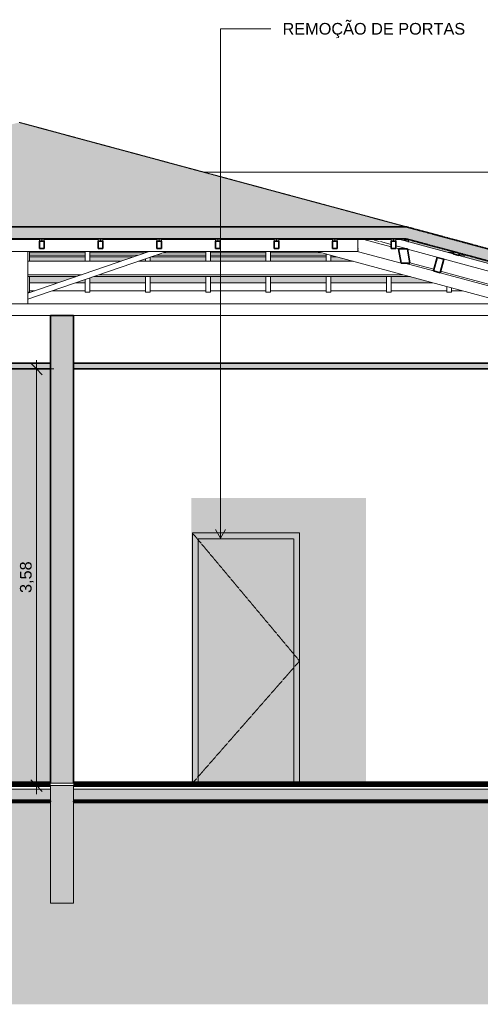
# Model space of a CAD drawing. Header units: millimetres. Extents: x -32613 to 52917, y -2150 to 8528.
# Tile 11 of 256: x -1964 to 1990, y -870 to 7591. Entities that reach past the tile are written whole.
import ezdxf

# ---------------------------------------------------------------- set-up
doc = ezdxf.new("R2010")
doc.units = ezdxf.units.MM
doc.linetypes.add('_Tracejado médio', pattern=[4, 3, -1])
for name, color, linetype, lineweight in [('A-ANNO-DIMS', 211, 'Continuous', 9), ('A-ANNO-DIMS-50', 211, 'Continuous', 9), ('A-CLNG', 13, 'Continuous', 25), ('A-CLNG-PATT', 13, 'Continuous', 25), ('A-DOOR', 31, 'Continuous', 25), ('A-DOOR-FRAM', 31, 'Continuous', 25), ('A-FLOR', 192, 'Continuous', 18), ('A-FLOR-MCUT', 51, 'Continuous', 18), ('A-FLOR-PATT', 8, 'Continuous', 25), ('A-GENM', 13, 'Continuous', 18), ('A-GLAZ-CWMG', 51, 'Continuous', 18), ('A-ROOF', 132, 'Continuous', 25), ('A-ROOF-OTLN', 132, 'Continuous', 25), ('A-ROOF-PATT', 132, 'Continuous', 25), ('A-WALL', 113, 'Continuous', 25), ('A-WALL-PATT', 111, 'Continuous', 70), ('G-ANNO-TEXT', 231, 'Continuous', 9), ('I-WALL', 2, 'Continuous', 25)]:
    doc.layers.add(name, color=color, linetype=linetype, lineweight=lineweight)
doc.styles.add('Arial_3', font='arial.ttf', dxfattribs={"height": 100})
doc.dimstyles.new('Diagonal_-_2_0mm_Arial', dxfattribs={"dimscale": 304.8, "dimtxt": 102.02594, "dimasz": 0.328084, "dimexe": 0.246063, "dimexo": 0.0625, "dimgap": 0.024606, "dimtad": 1, "dimlfac": 0.001, "dimrnd": 0.01, "dimzin": 0, "dimdsep": 46, "dimtxsty": 'Arial_3', "dimblk1": 'OBLIQUE', "dimblk2": 'OBLIQUE', "dimsah": 1, "dimcen": 0.09, "dimdle": 0.246063, "dimadec": 0, "dimazin": 0, "dimtfac": 1, "dimtdec": 4, "dimtix": 1, "dimtmove": 0, "dimatfit": 3, "dimfxl": 0.492126, "dimfxlon": 1, "dimtvp": 1, "dimtolj": 1, "dimtzin": 0, "dimarcsym": 2})

# ---------------------------------------------------------------- blocks, each defined once
blk = doc.blocks.new('PORTA - Simples - 0_90 x 2_10-3911880-CORTE A - MANTER _ DEMOLIR')
at = {"layer": 'A-DOOR-FRAM', "linetype": '_Tracejado médio', "lineweight": 18}
blk.add_hatch(color=41, dxfattribs=at).paths.add_polyline_path([(-431.1, 1030), (-431.1, 3130), (388.9, 3130), (388.9, 1030), (438.9, 1030), (438.9, 3180), (-481.1, 3180), (-481.1, 1030)], flags=0)
at = {"layer": 'A-DOOR', "color": 30, "linetype": '_Tracejado médio', "lineweight": 18}
for p in [(-481.1, 3180), (-481.1, 1030)]:
    blk.add_line(p, (438.9, 2080), dxfattribs=at)
at = {"layer": 'A-DOOR-FRAM', "color": 30, "linetype": '_Tracejado médio', "lineweight": 18}
for p, q in [((438.9, 3180), (-481.1, 3180)), ((-481.1, 3180), (-481.1, 1030)), ((438.9, 1030), (438.9, 3180)), ((-431.1, 1030), (-431.1, 3130)), ((-431.1, 3130), (388.9, 3130)), ((388.9, 3130), (388.9, 1030))]:
    blk.add_line(p, q, dxfattribs=at)
blk = doc.blocks.new('Rectangular Mullion - 6x12 cm-3934083-CORTE A - MANTER _ DEMOLIR')
at = {"layer": 'A-GLAZ-CWMG'}
for q in [(938.7, 5701.8), (-28513.7, 5598.7)]:
    blk.add_line((938.7, 5598.7), q, dxfattribs=at)
blk = doc.blocks.new('Rectangular Mullion - 6x12 cm-3934010-CORTE A - MANTER _ DEMOLIR')
at = {"layer": 'A-GLAZ-CWMG', "lineweight": 35}
for p, q in [((1619.6, 5547.8), (1588.3, 5432)), ((1677.5, 5532.2), (1619.6, 5547.8)), ((1646.2, 5416.3), (1677.5, 5532.2)), ((1588.3, 5432), (1646.2, 5416.3))]:
    blk.add_line(p, q, dxfattribs=at)
blk = doc.blocks.new('Rectangular Mullion - 2x5 cm-3925772-CORTE A - MANTER _ DEMOLIR')
at = {"layer": 'A-GLAZ-CWMG', "lineweight": 35}
for p, q in [((1763.5, 5597), (1758.2, 5577.7)), ((1811.7, 5584), (1763.5, 5597)), ((1806.5, 5564.7), (1811.7, 5584)), ((1758.2, 5577.7), (1806.5, 5564.7))]:
    blk.add_line(p, q, dxfattribs=at)
blk = doc.blocks.new('Rectangular Mullion - 2x5 cm-4253648-CORTE A - MANTER _ DEMOLIR')
at = {"layer": 'A-GLAZ-CWMG'}
for p, q in [((-1794.5, 5701.8), (-2258, 5701.8)), ((-1291, 5701.8), (-1754.5, 5701.8)), ((-787.5, 5701.8), (-1251, 5701.8)), ((-284.1, 5701.8), (-747.5, 5701.8)), ((219.4, 5701.8), (-244.1, 5701.8)), ((722.9, 5701.8), (259.4, 5701.8)), ((1226.4, 5701.8), (762.9, 5701.8)), ((1298.4, 5701.8), (1266.4, 5701.8))]:
    blk.add_line(p, q, dxfattribs=at)
blk = doc.blocks.new('Rectangular Mullion - 2x5 cm-4253657-CORTE A - MANTER _ DEMOLIR')
at = {"layer": 'A-GLAZ-CWMG'}
for p, q in [((1286.5, 5708.5), (1285.7, 5705.3)), ((1285.7, 5705.3), (1333.9, 5692.3)), ((1333.9, 5692.3), (1338.3, 5708.5))]:
    blk.add_line(p, q, dxfattribs=at)
blk = doc.blocks.new('Rectangular Mullion - 2x5 cm-4253661-CORTE A - MANTER _ DEMOLIR')
at = {"layer": 'A-GLAZ-CWMG'}
for p, q in [((-6041.4, 5586.7), (-5959, 5586.7)), ((-5240, 5586.7), (-5196.1, 5586.7)), ((-4783.8, 5586.7), (-4506.2, 5586.7)), ((-4466.2, 5586.7), (-3988.8, 5586.7)), ((-3948.8, 5586.7), (-3471.4, 5586.7)), ((-3431.4, 5586.7), (-3202.2, 5586.7)), ((-3048.6, 5586.7), (-2954.1, 5586.7)), ((-2914.1, 5586.7), (-2436.7, 5586.7)), ((-2396.7, 5586.7), (-2043.8, 5586.7)), ((-1879.3, 5586.7), (-1402, 5586.7)), ((-1362, 5586.7), (-888.9, 5586.7)), ((-735.3, 5586.7), (-367.3, 5586.7)), ((-327.3, 5586.7), (150.1, 5586.7)), ((190.1, 5586.7), (631.7, 5586.7)), ((1742.2, 5586.7), (1760.7, 5586.7)), ((-6095.3, 5567.4), (-6095.3, 5573.2)), ((-6095.3, 5553.9), (-6095.3, 5567.4)), ((-6094.4, 5567.4), (-6095.3, 5567.4)), ((-6095.3, 5553.9), (-6094.4, 5553.9)), ((-5371, 5553.9), (-5327.1, 5553.9)), ((-5273.2, 5567.4), (-5317.1, 5567.4)), ((-4914.8, 5553.9), (-4506.2, 5553.9)), ((-4506.2, 5567.4), (-4860.9, 5567.4)), ((-3988.8, 5567.4), (-4466.2, 5567.4)), ((-4466.2, 5553.9), (-3988.8, 5553.9)), ((-3471.4, 5567.4), (-3948.8, 5567.4)), ((-3948.8, 5553.9), (-3471.4, 5553.9)), ((-3146.3, 5567.4), (-3431.4, 5567.4)), ((-3431.4, 5553.9), (-3107.1, 5553.9)), ((-2954.1, 5567.4), (-2992.7, 5567.4)), ((-2436.7, 5567.4), (-2914.1, 5567.4)), ((-2914.1, 5553.9), (-2436.7, 5553.9)), ((-2043.8, 5567.4), (-2396.7, 5567.4)), ((-2396.7, 5553.9), (-2043.8, 5553.9)), ((-1402, 5567.4), (-1879.3, 5567.4)), ((-1879.3, 5553.9), (-1402, 5553.9)), ((-944.8, 5567.4), (-1362, 5567.4)), ((-1362, 5553.9), (-984, 5553.9)), ((-830.4, 5553.9), (-367.3, 5553.9)), ((-367.3, 5567.4), (-791.3, 5567.4)), ((150.1, 5567.4), (-327.3, 5567.4)), ((-327.3, 5553.9), (150.1, 5553.9)), ((667.5, 5567.4), (190.1, 5567.4)), ((190.1, 5553.9), (667.5, 5553.9)), ((707.5, 5553.9), (752.9, 5553.9)), ((1851.7, 5567.4), (1807.3, 5567.4)), ((1846.3, 5553.9), (1851.7, 5553.9)), ((1851.7, 5573.2), (1851.7, 5567.4)), ((1851.7, 5567.4), (1851.7, 5553.9))]:
    blk.add_line(p, q, dxfattribs=at)
blk = doc.blocks.new('Rectangular Mullion - 2x5 cm-4253662-CORTE A - MANTER _ DEMOLIR')
at = {"layer": 'A-GLAZ-CWMG'}
for p, q in [((1374.1, 5696.3), (1335, 5696.3)), ((1368.8, 5682.9), (1374.1, 5682.9)), ((1374.1, 5702.1), (1374.1, 5696.3)), ((1374.1, 5696.3), (1374.1, 5682.9))]:
    blk.add_line(p, q, dxfattribs=at)
blk = doc.blocks.new('Rectangular Mullion - 6x12 cm 2-3933714-CORTE A - MANTER _ DEMOLIR')
at = {"layer": 'A-GLAZ-CWMG'}
for p, q in [((2581.7, 5178.7), (1795.8, 5390.8)), ((2736.3, 5252.5), (2756.9, 5246.9)), ((2756.9, 5246.9), (2756.9, 5147.8)), ((2696.1, 5147.8), (2639.6, 5163))]:
    blk.add_line(p, q, dxfattribs=at)
blk = doc.blocks.new('Rectangular Mullion - 4x6_3-3931016-CORTE A - MANTER _ DEMOLIR')
at = {"layer": 'A-GLAZ-CWMG'}
for p, q in [((-1794.5, 5701.9), (-1794.5, 5687.9)), ((-1774.5, 5687.9), (-1774.5, 5701.9)), ((-1754.5, 5687.9), (-1754.5, 5701.9))]:
    blk.add_line(p, q, dxfattribs=at)
at = {"layer": 'A-GLAZ-CWMG', "lineweight": 35}
for p, q in [((-1774.5, 5687.9), (-1794.5, 5687.9)), ((-1794.5, 5687.9), (-1794.5, 5623.4)), ((-1754.5, 5687.9), (-1774.5, 5687.9)), ((-1754.5, 5623.4), (-1754.5, 5687.9)), ((-1794.5, 5623.4), (-1754.5, 5623.4))]:
    blk.add_line(p, q, dxfattribs=at)
blk = doc.blocks.new('Rectangular Mullion - 4x6_3-3931017-CORTE A - MANTER _ DEMOLIR')
at = {"layer": 'A-GLAZ-CWMG'}
for p, q in [((-1291, 5701.9), (-1291, 5687.9)), ((-1271, 5687.9), (-1271, 5701.9)), ((-1251, 5687.9), (-1251, 5701.9))]:
    blk.add_line(p, q, dxfattribs=at)
at = {"layer": 'A-GLAZ-CWMG', "lineweight": 35}
for p, q in [((-1271, 5687.9), (-1291, 5687.9)), ((-1291, 5687.9), (-1291, 5623.4)), ((-1251, 5687.9), (-1271, 5687.9)), ((-1251, 5623.4), (-1251, 5687.9)), ((-1291, 5623.4), (-1251, 5623.4))]:
    blk.add_line(p, q, dxfattribs=at)
blk = doc.blocks.new('Rectangular Mullion - 4x6_3-3931018-CORTE A - MANTER _ DEMOLIR')
at = {"layer": 'A-GLAZ-CWMG'}
for p, q in [((-787.5, 5701.9), (-787.5, 5687.9)), ((-767.5, 5687.9), (-767.5, 5701.9)), ((-747.5, 5687.9), (-747.5, 5701.9))]:
    blk.add_line(p, q, dxfattribs=at)
at = {"layer": 'A-GLAZ-CWMG', "lineweight": 35}
for p, q in [((-767.5, 5687.9), (-787.5, 5687.9)), ((-787.5, 5687.9), (-787.5, 5623.4)), ((-747.5, 5687.9), (-767.5, 5687.9)), ((-747.5, 5623.4), (-747.5, 5687.9)), ((-787.5, 5623.4), (-747.5, 5623.4))]:
    blk.add_line(p, q, dxfattribs=at)
blk = doc.blocks.new('Rectangular Mullion - 4x6_3-3931019-CORTE A - MANTER _ DEMOLIR')
at = {"layer": 'A-GLAZ-CWMG'}
for p, q in [((-284.1, 5701.9), (-284.1, 5687.9)), ((-264.1, 5687.9), (-264.1, 5701.9)), ((-244.1, 5687.9), (-244.1, 5701.9))]:
    blk.add_line(p, q, dxfattribs=at)
at = {"layer": 'A-GLAZ-CWMG', "lineweight": 35}
for p, q in [((-264.1, 5687.9), (-284.1, 5687.9)), ((-284.1, 5687.9), (-284.1, 5623.4)), ((-244.1, 5687.9), (-264.1, 5687.9)), ((-244.1, 5623.4), (-244.1, 5687.9)), ((-284.1, 5623.4), (-244.1, 5623.4))]:
    blk.add_line(p, q, dxfattribs=at)
blk = doc.blocks.new('Rectangular Mullion - 4x6_3-3931020-CORTE A - MANTER _ DEMOLIR')
at = {"layer": 'A-GLAZ-CWMG'}
for p, q in [((219.4, 5701.9), (219.4, 5687.9)), ((239.4, 5687.9), (239.4, 5701.9)), ((259.4, 5687.9), (259.4, 5701.9))]:
    blk.add_line(p, q, dxfattribs=at)
at = {"layer": 'A-GLAZ-CWMG', "lineweight": 35}
for p, q in [((239.4, 5687.9), (219.4, 5687.9)), ((219.4, 5687.9), (219.4, 5623.4)), ((259.4, 5687.9), (239.4, 5687.9)), ((259.4, 5623.4), (259.4, 5687.9)), ((219.4, 5623.4), (259.4, 5623.4))]:
    blk.add_line(p, q, dxfattribs=at)
blk = doc.blocks.new('Rectangular Mullion - 4x6_3-3931021-CORTE A - MANTER _ DEMOLIR')
at = {"layer": 'A-GLAZ-CWMG'}
for p, q in [((722.9, 5701.9), (722.9, 5687.9)), ((742.9, 5687.9), (742.9, 5701.9)), ((762.9, 5687.9), (762.9, 5701.9))]:
    blk.add_line(p, q, dxfattribs=at)
at = {"layer": 'A-GLAZ-CWMG', "lineweight": 35}
for p, q in [((742.9, 5687.9), (722.9, 5687.9)), ((722.9, 5687.9), (722.9, 5623.4)), ((762.9, 5687.9), (742.9, 5687.9)), ((762.9, 5623.4), (762.9, 5687.9)), ((722.9, 5623.4), (762.9, 5623.4))]:
    blk.add_line(p, q, dxfattribs=at)
blk = doc.blocks.new('Rectangular Mullion - 4x6_3-3925228-CORTE A - MANTER _ DEMOLIR')
at = {"layer": 'A-GLAZ-CWMG'}
for p, q in [((1226.4, 5701.9), (1226.4, 5687.9)), ((1246.4, 5687.9), (1246.4, 5701.9)), ((1266.4, 5687.9), (1266.4, 5701.9))]:
    blk.add_line(p, q, dxfattribs=at)
at = {"layer": 'A-GLAZ-CWMG', "lineweight": 35}
for p, q in [((1246.4, 5687.9), (1226.4, 5687.9)), ((1226.4, 5687.9), (1226.4, 5623.4)), ((1266.4, 5687.9), (1246.4, 5687.9)), ((1266.4, 5623.4), (1266.4, 5687.9)), ((1226.4, 5623.4), (1266.4, 5623.4))]:
    blk.add_line(p, q, dxfattribs=at)
blk = doc.blocks.new('Rectangular Mullion - 4x6_3-3931023-CORTE A - MANTER _ DEMOLIR')
at = {"layer": 'A-GLAZ-CWMG'}
for p, q in [((1081.4, 5695.2), (1083.2, 5701.8)), ((1122.9, 5684), (1081.4, 5695.2)), ((1333.9, 5692.3), (1758.2, 5577.7)), ((2735.3, 5248.7), (1366.2, 5618.3)), ((1806.5, 5564.7), (2751.7, 5309.5)), ((2751.7, 5309.5), (2735.3, 5248.7))]:
    blk.add_line(p, q, dxfattribs=at)
blk = doc.blocks.new('Rectangular Mullion - 4x6_3-3925256-CORTE A - MANTER _ DEMOLIR')
at = {"layer": 'A-GLAZ-CWMG'}
for p, q in [((1722.2, 5588.9), (1716.8, 5588.9)), ((1742.2, 5588.9), (1722.2, 5588.9)), ((1742.2, 5582), (1742.2, 5588.9)), ((1702.2, 5248.9), (1702.2, 5297.6)), ((1742.2, 5248.9), (1702.2, 5248.9)), ((1742.2, 5248.9), (1742.2, 5286.8))]:
    blk.add_line(p, q, dxfattribs=at)
blk = doc.blocks.new('Rectangular Mullion - 4x6_3-3925257-CORTE A - MANTER _ DEMOLIR')
at = {"layer": 'A-GLAZ-CWMG'}
for p, q in [((1184.8, 5248.9), (1184.8, 5382.8)), ((1224.8, 5248.9), (1224.8, 5382.8)), ((1224.8, 5248.9), (1184.8, 5248.9))]:
    blk.add_line(p, q, dxfattribs=at)
blk = doc.blocks.new('Rectangular Mullion - 4x6_3-3925258-CORTE A - MANTER _ DEMOLIR')
at = {"layer": 'A-GLAZ-CWMG'}
for p, q in [((667.5, 5514.5), (667.5, 5577)), ((707.5, 5514.5), (707.5, 5566.2)), ((667.5, 5248.9), (667.5, 5382.8)), ((707.5, 5248.9), (707.5, 5382.8)), ((707.5, 5248.9), (667.5, 5248.9))]:
    blk.add_line(p, q, dxfattribs=at)
blk = doc.blocks.new('Rectangular Mullion - 4x6_3-3931038-CORTE A - MANTER _ DEMOLIR')
at = {"layer": 'A-GLAZ-CWMG'}
for p, q in [((150.1, 5514.5), (150.1, 5598.7)), ((190.1, 5514.5), (190.1, 5598.7)), ((150.1, 5248.9), (150.1, 5382.8)), ((190.1, 5248.9), (190.1, 5382.8)), ((190.1, 5248.9), (150.1, 5248.9))]:
    blk.add_line(p, q, dxfattribs=at)
blk = doc.blocks.new('Rectangular Mullion - 4x6_3-3931039-CORTE A - MANTER _ DEMOLIR')
at = {"layer": 'A-GLAZ-CWMG'}
for p, q in [((-367.3, 5514.5), (-367.3, 5598.7)), ((-327.3, 5514.5), (-327.3, 5598.7)), ((-367.3, 5248.9), (-367.3, 5382.8)), ((-327.3, 5248.9), (-327.3, 5382.8)), ((-327.3, 5248.9), (-367.3, 5248.9))]:
    blk.add_line(p, q, dxfattribs=at)
blk = doc.blocks.new('Rectangular Mullion - 4x6_3-3931040-CORTE A - MANTER _ DEMOLIR')
at = {"layer": 'A-GLAZ-CWMG'}
for p, q in [((-884.6, 5588.1), (-884.6, 5598.7)), ((-884.6, 5514.5), (-884.6, 5535.2)), ((-844.6, 5514.5), (-844.6, 5549)), ((-884.6, 5248.9), (-884.6, 5382.8)), ((-844.6, 5248.9), (-844.6, 5382.8)), ((-844.6, 5248.9), (-884.6, 5248.9))]:
    blk.add_line(p, q, dxfattribs=at)
blk = doc.blocks.new('Rectangular Mullion - 4x6_3-3931041-CORTE A - MANTER _ DEMOLIR')
at = {"layer": 'A-GLAZ-CWMG'}
for p, q in [((-1402, 5514.5), (-1402, 5598.7)), ((-1362, 5514.5), (-1362, 5598.7)), ((-1402, 5248.9), (-1402, 5357.1)), ((-1362, 5248.9), (-1362, 5370.9)), ((-1362, 5248.9), (-1402, 5248.9))]:
    blk.add_line(p, q, dxfattribs=at)
blk = doc.blocks.new('Rectangular Mullion - 4x6_3-3931042-CORTE A - MANTER _ DEMOLIR')
at = {"layer": 'A-GLAZ-CWMG'}
for p, q in [((-1879.3, 5514.5), (-1879.3, 5598.7)), ((-1879.3, 5248.9), (-1879.3, 5382.8)), ((-1879.3, 5248.9), (-1893.8, 5248.9))]:
    blk.add_line(p, q, dxfattribs=at)
blk = doc.blocks.new('Rectangular Mullion - 6x12 cm 2-3933775-CORTE A - MANTER _ DEMOLIR')
at = {"layer": 'A-GLAZ-CWMG'}
for p, q in [((1072, 5701.8), (1082.4, 5699)), ((944.2, 5620.8), (938.7, 5622.3)), ((1592, 5445.9), (1385.6, 5501.6)), ((1795.8, 5390.8), (1650, 5430.2))]:
    blk.add_line(p, q, dxfattribs=at)
blk = doc.blocks.new('Rectangular Mullion - 6x12 cm-3933675-CORTE A - MANTER _ DEMOLIR')
at = {"layer": 'A-GLAZ-CWMG'}
for p, q in [((-5528.7, 5514.5), (-5484.8, 5514.5)), ((-5072.5, 5514.5), (-2992.6, 5514.5)), ((-2839, 5514.5), (-2043.8, 5514.5)), ((-1893.8, 5514.5), (-1098.5, 5514.5)), ((-944.9, 5514.5), (899, 5514.5)), ((-6035, 5382.8), (-6035, 5387.9)), ((-6035, 5382.8), (-6011.8, 5382.8)), ((-5947.1, 5398.9), (-5990.9, 5398.9)), ((-5599.5, 5382.8), (-2610, 5382.8)), ((-2657, 5398.9), (-5534.7, 5398.9)), ((-2043.8, 5398.9), (-2503.4, 5398.9)), ((-2456.4, 5382.8), (-2043.8, 5382.8)), ((-1434.1, 5398.9), (-1893.8, 5398.9)), ((-1893.8, 5382.8), (-1481.1, 5382.8)), ((-1327.5, 5382.8), (1386.9, 5382.8)), ((1326.9, 5398.9), (-1280.5, 5398.9))]:
    blk.add_line(p, q, dxfattribs=at)
blk = doc.blocks.new('Rectangular Mullion - 6x12 cm 2-4082034-CORTE A - MANTER _ DEMOLIR')
at = {"layer": 'A-GLAZ-CWMG'}
for p, q in [((1226.4, 5638.3), (991.2, 5701.8)), ((1082.1, 5697.9), (1067.5, 5701.8)), ((1226.4, 5658.9), (1133.6, 5684)), ((1309.8, 5498.5), (944.2, 5597.2)), ((1365.7, 5621.3), (1266.4, 5648.1)), ((1289.4, 5621.3), (1266.4, 5627.5))]:
    blk.add_line(p, q, dxfattribs=at)
at = {"layer": 'A-GLAZ-CWMG', "lineweight": 35}
for p, q in [((1365.7, 5621.3), (1289.4, 5621.3)), ((1289.4, 5621.3), (1309.8, 5498.5)), ((1386.1, 5498.5), (1365.7, 5621.3)), ((1309.8, 5498.5), (1386.1, 5498.5))]:
    blk.add_line(p, q, dxfattribs=at)
blk = doc.blocks.new('tesoura1 - tesoura-4027799-CORTE A - MANTER _ DEMOLIR')
at = {"layer": 'A-GENM'}
for p, q in [((-853.8, 5598.7), (-1893.8, 5240.7)), ((-1893.8, 5187.8), (-700.2, 5598.7)), ((-1893.8, 5147.8), (-1893.8, 5598.7)), ((586.9, 5598.7), (2257.2, 5147.8)), ((944.2, 5605.8), (938.7, 5607.3)), ((1588.3, 5432), (1341.7, 5498.5)), ((2578, 5164.7), (1646.2, 5416.3)), ((-1893.8, 5240.7), (-1893.8, 5187.8)), ((2257.2, 5147.8), (-6421.1, 5147.8)), ((-2043.8, 5147.8), (-1893.8, 5147.8)), ((-6421.1, 5047.8), (-1701.1, 5047.8)), ((-1501.2, 5047.8), (2998.9, 5047.8))]:
    blk.add_line(p, q, dxfattribs=at)
blk = doc.blocks.new('DIMBLOCK4-CORTE A - MANTER _ DEMOLIR')
at = {"layer": 'A-ANNO-DIMS-50'}
for p, q in [((-1819.9, 4665), (-1819.9, 935)), ((-1669.9, 4590), (-1894.9, 4590)), ((-1819.9, 4590), (-1669.9, 4590)), ((-1669.9, 1010), (-1894.9, 1010)), ((-1819.9, 1010), (-1669.9, 1010))]:
    blk.add_line(p, q, dxfattribs=at)
at = {"layer": 'A-ANNO-DIMS-50', "lineweight": 18}
for p, q in [((-1819.9, 4590), (-1869.9, 4640)), ((-1819.9, 4590), (-1769.9, 4540)), ((-1819.9, 1010), (-1869.9, 1060)), ((-1819.9, 1010), (-1769.9, 960))]:
    blk.add_line(p, q, dxfattribs=at)
at = {"layer": 'A-ANNO-DIMS-50', "color": 0, "insert": (-1962, 2664.3), "char_height": 100, "width": 325.653, "attachment_point": 1, "rotation": 90, "line_spacing_factor": 0.941778, "style": 'Arial_3'}
blk.add_mtext('3,58', dxfattribs=at)
blk = doc.blocks.new('_Oblique')
at = {"color": 0, "linetype": 'ByBlock', "lineweight": -2}
blk.add_line((-0.5, -0.5), (0.5, 0.5), dxfattribs=at)

msp = doc.modelspace()

# ---------------------------------------------------------------- hatches: boundary and pattern name
at = {"layer": 'A-CLNG-PATT', "lineweight": 18}
for points in [[(-6421.115, 4590), (-1701.115, 4590), (-1701.115, 4640), (-6421.115, 4640), (-6421.115, 4628.766)], [(-1501.115, 4590), (2998.885, 4590), (2998.885, 4640), (-1501.115, 4640), (-1501.115, 4628.766)]]:
    msp.add_hatch(color=21, dxfattribs=at).paths.add_polyline_path(points, flags=0)
at = {"layer": 'A-FLOR-PATT', "lineweight": 18}
h = msp.add_hatch(dxfattribs=at)
h.set_pattern_fill('FP_2', color=256, style=0, pattern_type=2)
h.set_pattern_definition([(50, (-13711.87, 3294.04), (364.368, -31.8783), [38.1, -419.1]), (355, (-13711.87, 3294.04), (-70.486, 382.113), [30.48, -335.28]), (100.451, (-13681.5, 3291.38), (293.885, 350.2334), [32.38, -356.18]), (46.184, (-13711.87, 3395.64), (542.158, -84.086), [57.15, -628.65]), (96.636, (-13666.7, 3388.63), (474.805, 494.855), [48.57, -534.27]), (351.184, (-13711.87, 3395.64), (474.81, 494.85), [45.72, -502.92]), (21, (-13661.07, 3370.24), (303.2285, -204.5305), [38.1, -419.1]), (326, (-13661.07, 3370.24), (123.604, 368.376), [30.48, -335.28]), (71.451, (-13635.8, 3353.2), (426.834, 163.843), [32.38, -356.18]), (37.5, (-13711.87, 3294.04), (6.1766, 169.1102), [16.764, -314.452, 16.764, -323.596, -336.55]), (37.5, (-13711.87, 3294.04), (6.1766, 169.1102), [-671.576, 16.764, -319.786]), (7.5, (-13711.87, 3294.04), (133.6389, 200.3615), [16.764, -177.292, 16.764, -306.832, -128.27]), (7.5, (-13711.87, 3294.04), (133.6389, 200.3615), [-517.652, 16.764, -111.506]), (327.5, (-13825.16, 3294.04), (271.1818, -11.4584), [16.764, -110.236, 16.764, -905.256]), (327.5, (-13825.16, 3294.04), (271.1818, -11.4584), [-143.764, -379.476, 16.764, -509.016]), (317.5, (-13875.95, 3294.04), (296.2585, 50.853), [16.764, -148.336, 16.764, -246.38, -373.38]), (317.5, (-13875.95, 3294.04), (296.2585, 50.853), [-428.244, 16.764, -356.616])])
h.paths.add_polyline_path([(-6421.115, 880), (-1701.115, 880), (-1701.115, 980), (-6421.115, 980)], flags=0)
h.paths.add_polyline_path([(2998.885, 880), (2998.885, 980), (-1501.115, 980), (-1501.115, 880), (2967.454, 880)], flags=0)
h = msp.add_hatch(dxfattribs=at)
h.set_pattern_fill('FP_3', color=256, style=0, pattern_type=2)
h.set_pattern_definition([(0, (-13711.87, 3294.04), (317.5, 317.5), [317.5, -317.5]), (0, (-13711.87, 3413.1), (317.5, 317.5), [317.5, -317.5]), (0, (-13711.87, 3532.16), (317.5, 317.5), [317.5, -317.5]), (90, (-13672.18, 3571.85), (-317.5, 317.5), [317.5, -317.5]), (90, (-13553.12, 3571.85), (-317.5, 317.5), [317.5, -317.5]), (90, (-13434.06, 3571.85), (-317.5, 317.5), [317.5, -317.5])])
h.paths.add_polyline_path([(-12281.166, -869.772), (3348.885, -869.772), (3348.885, -140), (2998.885, -140), (2998.885, 870), (-1501.115, 870), (-1501.115, 0), (-1701.115, 0), (-1701.115, 870), (-6421.115, 870), (-6421.115, 0), (-6771.115, 0), (-6771.115, 870), (-10271.115, 870), (-10271.115, 0), (-10621.115, 0), (-10621.115, 870), (-17691.115, 870), (-17691.115, 0), (-18041.115, 0), (-18041.115, 870), (-21831.115, 870), (-21831.115, 0), (-22181.115, 0), (-22181.115, 870), (-27281.115, 870), (-27281.115, 0), (-27631.115, 0), (-27631.115, 870), (-29821.115, 870), (-29821.115, -500), (-30071.115, -500), (-30071.115, -869.772), (-13477.136, -869.772)], flags=0)
at = {"layer": 'A-ROOF-PATT'}
msp.add_hatch(color=254, dxfattribs=at).paths.add_polyline_path([(1355.299, 5810.779), (-1968.026, 6708.077), (-4043.835, 6189.125), (-27444.816, 6189.197), (-28958.488, 5810.779), (874.507, 5810.779)], flags=0)
at = {"layer": 'A-ROOF-PATT', "lineweight": 18}
msp.add_hatch(color=21, dxfattribs=at).paths.add_polyline_path([(-30474.495, 5328.7), (-28955.483, 5708.453), (1350.653, 5708.453), (2757.885, 5328.765), (2783.885, 5425.061), (1355.299, 5810.779), (-28958.488, 5810.779), (-30500.78, 5425.206), (-30476.653, 5328.7)], flags=0)
at = {"layer": 'A-ROOF-PATT'}
h = msp.add_hatch(color=254, dxfattribs=at)
h.paths.add_polyline_path([(2743.21, 5328.765), (2756.905, 5328.765), (2329.254, 5444.231), (2329.254, 5424.972), (2323.932, 5424.972), (2680.252, 5328.765)], flags=0)
h.paths.add_polyline_path([(-6271.607, 5328.765), (-6226.566, 5329.055), (-6058.241, 5371.137), (-6058.241, 5382.106), (-6266.442, 5330.056)], flags=0)
h.paths.add_polyline_path([(-5815.417, 5328.765), (-5540.88, 5328.765), (-5540.88, 5382.756), (-5599.452, 5382.756), (-5764.493, 5341.496)], flags=0)
h.paths.add_polyline_path([(-5500.88, 5328.765), (-5023.518, 5328.765), (-5023.518, 5382.756), (-5500.88, 5382.756)], flags=0)
h.paths.add_polyline_path([(-4983.518, 5328.765), (-4506.156, 5328.765), (-4506.156, 5382.756), (-4983.518, 5382.756)], flags=0)
h.paths.add_polyline_path([(-4466.156, 5328.765), (-3988.795, 5328.765), (-3988.795, 5382.756), (-4466.156, 5382.756)], flags=0)
h.paths.add_polyline_path([(-3948.795, 5328.765), (-3471.433, 5328.765), (-3471.433, 5382.756), (-3948.795, 5382.756)], flags=0)
h.paths.add_polyline_path([(-3431.433, 5328.765), (-2954.072, 5328.765), (-2954.072, 5382.756), (-3431.433, 5382.756)], flags=0)
h.paths.add_polyline_path([(-2914.072, 5328.765), (-2453.219, 5328.765), (-2610.022, 5382.756), (-2914.072, 5382.756)], flags=0)
h.paths.add_polyline_path([(-2299.642, 5328.765), (-2043.759, 5328.765), (-2043.759, 5382.756), (-2396.71, 5382.756), (-2396.71, 5362.188)], flags=0)
h.paths.add_polyline_path([(1586.825, 5328.765), (1386.857, 5382.756), (1224.821, 5382.756), (1224.821, 5328.765), (1472.492, 5328.765)], flags=0)
h.paths.add_polyline_path([(-1879.349, 5328.765), (-1637.876, 5328.765), (-1481.074, 5382.756), (-1879.349, 5382.756)], flags=0)
h.paths.add_polyline_path([(-1484.298, 5328.765), (-1401.987, 5328.765), (-1401.987, 5357.107)], flags=0)
h.paths.add_polyline_path([(-1361.987, 5328.765), (-884.625, 5328.765), (-884.625, 5382.756), (-1327.496, 5382.756), (-1361.987, 5370.88)], flags=0)
h.paths.add_polyline_path([(1184.821, 5328.765), (1184.821, 5382.756), (707.459, 5382.756), (707.459, 5328.765), (1173.499, 5328.765)], flags=0)
h.paths.add_polyline_path([(-844.625, 5328.765), (-367.264, 5328.765), (-367.264, 5382.756), (-844.625, 5382.756)], flags=0)
h.paths.add_polyline_path([(-327.264, 5328.765), (150.098, 5328.765), (150.098, 5382.756), (-327.264, 5382.756)], flags=0)
h.paths.add_polyline_path([(190.098, 5328.765), (667.459, 5328.765), (667.459, 5382.756), (190.098, 5382.756)], flags=0)
h.paths.add_polyline_path([(-2436.71, 5375.961), (-2436.71, 5382.756), (-2456.444, 5382.756)], flags=0)
h.paths.add_polyline_path([(-6018.241, 5381.137), (-6011.762, 5382.756), (-6018.241, 5382.756)], flags=0)
h.paths.add_polyline_path([(2279.322, 5457.712), (1851.671, 5573.178), (1851.671, 5553.919), (1846.349, 5553.919), (2202.669, 5457.712)], flags=0)
h.paths.add_polyline_path([(-6527.511, 5465.128), (-6445.128, 5465.128), (-6179.811, 5531.458), (-6184.657, 5550.842), (-6346.806, 5510.304), (-6346.806, 5490.759), (-6424.987, 5490.759), (-6520.041, 5466.996)], flags=0)
h.paths.add_polyline_path([(-4466.156, 5514.49), (-3988.795, 5514.49), (-3988.795, 5553.919), (-4466.156, 5553.919)], flags=0)
h.paths.add_polyline_path([(-1879.349, 5514.49), (-1401.987, 5514.49), (-1401.987, 5553.919), (-1879.349, 5553.919)], flags=0)
h.paths.add_polyline_path([(555.029, 5514.49), (667.459, 5514.49), (667.459, 5553.919), (190.098, 5553.919), (190.098, 5514.49), (276.521, 5514.49)], flags=0)
h.paths.add_polyline_path([(-3948.795, 5514.49), (-3471.433, 5514.49), (-3471.433, 5553.919), (-3948.795, 5553.919)], flags=0)
h.paths.add_polyline_path([(-4506.156, 5514.49), (-4506.156, 5553.919), (-4914.801, 5553.919), (-4983.518, 5536.74), (-4983.518, 5514.49), (-4507.359, 5514.49)], flags=0)
h.paths.add_polyline_path([(-2043.759, 5514.49), (-2043.759, 5553.919), (-2396.71, 5553.919), (-2396.71, 5514.49), (-2115.419, 5514.49)], flags=0)
h.paths.add_polyline_path([(707.459, 5514.49), (898.955, 5514.49), (752.921, 5553.919), (707.459, 5553.919)], flags=0)
h.paths.add_polyline_path([(-327.264, 5514.49), (150.098, 5514.49), (150.098, 5553.919), (-327.264, 5553.919)], flags=0)
h.paths.add_polyline_path([(-5023.518, 5514.49), (-5023.518, 5526.74), (-5072.518, 5514.49)], flags=0)
h.paths.add_polyline_path([(-3311.389, 5514.49), (-2992.603, 5514.49), (-3107.114, 5553.919), (-3431.433, 5553.919), (-3431.433, 5514.49)], flags=0)
h.paths.add_polyline_path([(-1361.987, 5514.49), (-1098.492, 5514.49), (-983.981, 5553.919), (-1361.987, 5553.919)], flags=0)
h.paths.add_polyline_path([(-367.264, 5514.49), (-367.264, 5553.919), (-830.404, 5553.919), (-844.625, 5549.022), (-844.625, 5514.49), (-620.456, 5514.49)], flags=0)
h.paths.add_polyline_path([(-944.914, 5514.49), (-884.625, 5514.49), (-884.625, 5535.249), (-919.449, 5523.258)], flags=0)
h.paths.add_polyline_path([(-5500.88, 5514.49), (-5484.828, 5514.49), (-5327.111, 5553.919), (-5370.99, 5553.919), (-5500.88, 5521.447)], flags=0)
h.paths.add_polyline_path([(-2436.71, 5514.49), (-2436.71, 5553.919), (-2914.072, 5553.919), (-2914.072, 5540.33), (-2839.026, 5514.49), (-2713.404, 5514.49)], flags=0)
h.paths.add_polyline_path([(-6131.304, 5543.584), (-6094.392, 5552.812), (-6094.392, 5553.919), (-6095.311, 5553.919), (-6095.311, 5573.178), (-6136.15, 5562.968), (-6133.888, 5553.919)], flags=0)
h.paths.add_polyline_path([(-3988.795, 5586.66), (-3988.795, 5598.743), (-4466.156, 5598.743), (-4466.156, 5586.66), (-4208.367, 5586.66)], flags=0)
h.paths.add_polyline_path([(-4506.156, 5586.66), (-4506.156, 5598.743), (-4735.503, 5598.743), (-4783.838, 5586.66), (-4507.359, 5586.66)], flags=0)
h.paths.add_polyline_path([(-327.264, 5586.66), (150.098, 5586.66), (150.098, 5598.743), (-327.264, 5598.743)], flags=0)
h.paths.add_polyline_path([(-3948.795, 5586.66), (-3471.433, 5586.66), (-3471.433, 5598.743), (-3948.795, 5598.743)], flags=0)
h.paths.add_polyline_path([(-367.264, 5586.66), (-367.264, 5598.743), (-700.224, 5598.743), (-735.317, 5586.66), (-620.456, 5586.66)], flags=0)
h.paths.add_polyline_path([(631.659, 5586.66), (586.905, 5598.743), (190.098, 5598.743), (190.098, 5586.66), (597.484, 5586.66)], flags=0)
h.paths.add_polyline_path([(-888.895, 5586.66), (-884.625, 5588.13), (-884.625, 5598.743), (-1361.987, 5598.743), (-1361.987, 5586.66), (-919.449, 5586.66)], flags=0)
h.paths.add_polyline_path([(1760.663, 5586.66), (1763.454, 5596.997), (1374.088, 5702.126), (1374.088, 5682.866), (1368.766, 5682.866), (1716.786, 5588.901), (1742.182, 5588.901), (1742.182, 5586.66), (1758.241, 5586.66)], flags=0)
h.paths.add_polyline_path([(-3431.433, 5586.66), (-3202.2, 5586.66), (-3237.294, 5598.743), (-3431.433, 5598.743)], flags=0)
h.paths.add_polyline_path([(-1401.987, 5586.66), (-1401.987, 5598.743), (-1879.349, 5598.743), (-1879.349, 5586.66), (-1517.434, 5586.66)], flags=0)
h.paths.add_polyline_path([(-3048.623, 5586.66), (-2954.072, 5586.66), (-2954.072, 5598.743), (-3083.716, 5598.743)], flags=0)
h.paths.add_polyline_path([(-6041.385, 5586.66), (-5959.002, 5586.66), (-5947.406, 5589.559), (-6029.788, 5589.559), (-6035.013, 5588.253)], flags=0)
h.paths.add_polyline_path([(-5240.027, 5586.66), (-5196.148, 5586.66), (-5147.814, 5598.743), (-5202.988, 5598.743), (-5202.988, 5595.92)], flags=0)
h.paths.add_polyline_path([(-2043.759, 5586.66), (-2043.759, 5598.743), (-2396.71, 5598.743), (-2396.71, 5586.66), (-2115.419, 5586.66)], flags=0)
h.paths.add_polyline_path([(-2914.072, 5586.66), (-2436.71, 5586.66), (-2436.71, 5598.743), (-2914.072, 5598.743)], flags=0)
at = {"layer": 'A-WALL', "lineweight": 18}
msp.add_hatch(color=41, dxfattribs=at).paths.add_polyline_path([(1008.885, 1030), (1008.885, 3480), (-491.115, 3480), (-491.115, 1030), (874.507, 1030)], flags=0)
at = {"layer": 'A-WALL-PATT', "lineweight": 18}
h = msp.add_hatch(color=21, dxfattribs=at)
h.paths.add_polyline_path([(-1501.115, 0), (-1501.115, 1010), (-1701.115, 1010), (-1701.115, 0), (-1517.434, 0)], flags=0)
h.paths.add_polyline_path([(-1501.115, 1030), (-1501.115, 5048.7), (-1701.115, 5048.7), (-1701.115, 1030), (-1517.434, 1030)], flags=0)
at = {"layer": 'I-WALL'}
msp.add_hatch(color=254, dxfattribs=at).paths.add_polyline_path([(-2115.419, 1030), (-1701.115, 1030), (-1701.115, 4590), (-3241.115, 4590), (-3241.115, 3180), (-2321.115, 3180), (-2321.115, 1030)], flags=0)

# ---------------------------------------------------------------- linework, layer by layer
at = {"layer": 'A-CLNG', "color": 40, "linetype": '_Tracejado médio', "lineweight": 35}
for p, q in [((-1701.115, 4640), (-6421.115, 4640)), ((-6421.115, 4590), (-1701.115, 4590)), ((-1701.115, 4590), (-1701.115, 4640)), ((2998.885, 4640), (-1501.115, 4640)), ((-1501.115, 4640), (-1501.115, 4590)), ((-1501.115, 4590), (2998.885, 4590))]:
    msp.add_line(p, q, dxfattribs=at)
at = {"layer": 'A-FLOR', "lineweight": 70}
for p, q in [((-1701.115, 1030), (-6771.115, 1030)), ((3011.39, 1030), (-1501.115, 1030)), ((-1701.115, 1010), (-6421.115, 1010)), ((2998.885, 1010), (-1501.115, 1010)), ((-6421.115, 880), (-1701.115, 880)), ((-1701.115, 870), (-6421.115, 870)), ((-1501.115, 880), (2998.885, 880)), ((2998.885, 870), (-1501.115, 870))]:
    msp.add_line(p, q, dxfattribs=at)
at = {"layer": 'A-FLOR'}
for p, q in [((-1501.115, 1030), (-1701.115, 1030)), ((-1701.115, 880), (-1701.115, 1010)), ((-1701.115, 1010), (-1501.115, 1010)), ((-1501.115, 1010), (-1501.115, 880)), ((-1701.115, 0), (-1701.115, 870)), ((-1501.115, 870), (-1501.115, 0)), ((-1501.115, 0), (-1701.115, 0))]:
    msp.add_line(p, q, dxfattribs=at)
at = {"layer": 'A-FLOR-MCUT'}
for p, q in [((-1701.115, 980), (-6421.115, 980)), ((2998.885, 980), (-1501.115, 980))]:
    msp.add_line(p, q, dxfattribs=at)
at = {"layer": 'A-ROOF', "color": 30, "linetype": '_Tracejado médio', "lineweight": 18}
for p, q in [((1355.299, 5810.779), (-1968.026, 6708.077)), ((-1879.349, 5328.765), (-1637.876, 5328.765)), ((-1484.298, 5328.765), (-1401.987, 5328.765)), ((-1361.987, 5328.765), (-884.625, 5328.765)), ((-844.625, 5328.765), (-367.264, 5328.765)), ((-327.264, 5328.765), (150.098, 5328.765)), ((190.098, 5328.765), (667.459, 5328.765)), ((707.459, 5328.765), (1184.821, 5328.765)), ((1224.821, 5328.765), (1586.825, 5328.765))]:
    msp.add_line(p, q, dxfattribs=at)
at = {"layer": 'A-ROOF', "color": 40, "linetype": '_Tracejado médio', "lineweight": 35}
for p, q in [((1355.299, 5810.779), (-28958.488, 5810.779)), ((2783.885, 5425.061), (1355.299, 5810.779)), ((-28955.483, 5708.453), (1350.653, 5708.453)), ((1350.653, 5708.453), (2756.905, 5328.765))]:
    msp.add_line(p, q, dxfattribs=at)
at = {"layer": 'A-ROOF-OTLN', "lineweight": 18}
for p, q in [((-1879.349, 5260.965), (-1834.781, 5260.965)), ((-1681.204, 5260.965), (-1401.987, 5260.965)), ((-1361.987, 5260.965), (-884.625, 5260.965)), ((-844.625, 5260.965), (-367.264, 5260.965)), ((-327.264, 5260.965), (150.098, 5260.965)), ((190.098, 5260.965), (667.459, 5260.965)), ((707.459, 5260.965), (1184.821, 5260.965)), ((1224.821, 5260.965), (1702.182, 5260.965)), ((1742.182, 5260.965), (1837.936, 5260.965))]:
    msp.add_line(p, q, dxfattribs=at)
at = {"layer": 'A-WALL', "lineweight": 18}
msp.add_line((3093.759, 6279.4), (-380.332, 6279.4), dxfattribs=at)
at = {"layer": 'A-WALL', "color": 40, "linetype": '_Tracejado médio', "lineweight": 35}
for p, q in [((-1701.115, 5048.7), (-1701.115, 1030)), ((-1501.115, 5048.7), (-1701.115, 5048.7)), ((-1501.115, 1030), (-1501.115, 5048.7)), ((-1701.115, 880), (-1701.115, 870)), ((-1501.115, 870), (-1501.115, 880))]:
    msp.add_line(p, q, dxfattribs=at)
at = {"layer": 'A-WALL', "color": 30, "linetype": '_Tracejado médio', "lineweight": 18}
for p, q in [((-1701.115, 1030), (-1501.115, 1030)), ((-1701.115, 1010), (-1701.115, 880)), ((-1501.115, 1010), (-1701.115, 1010)), ((-1501.115, 880), (-1501.115, 1010)), ((-1701.115, 870), (-1701.115, 0)), ((-1501.115, 0), (-1501.115, 870)), ((-1701.115, 0), (-1501.115, 0))]:
    msp.add_line(p, q, dxfattribs=at)
at = {"layer": 'G-ANNO-TEXT', "color": 7}
for p, q in [((-240.406, 7512.515), (191.082, 7512.515)), ((-240.406, 3135.796), (-240.406, 7512.515)), ((-240.406, 3135.796), (-283.707, 3210.796)), ((-240.406, 3135.796), (-197.104, 3210.796))]:
    msp.add_line(p, q, dxfattribs=at)

# ---------------------------------------------------------------- block references
at = {"layer": 'A-DOOR', "color": 30, "linetype": '_Tracejado médio', "lineweight": 18}
msp.add_blockref('PORTA - Simples - 0_90 x 2_10-3911880-CORTE A - MANTER _ DEMOLIR', (0, 0), dxfattribs=at)
at = {"layer": 'A-GENM'}
msp.add_blockref('tesoura1 - tesoura-4027799-CORTE A - MANTER _ DEMOLIR', (0, 0), dxfattribs=at)
at = {"layer": 'A-GLAZ-CWMG'}
for name in ['Rectangular Mullion - 2x5 cm-4253648-CORTE A - MANTER _ DEMOLIR', 'Rectangular Mullion - 6x12 cm-3934083-CORTE A - MANTER _ DEMOLIR', 'Rectangular Mullion - 4x6_3-3931016-CORTE A - MANTER _ DEMOLIR', 'Rectangular Mullion - 4x6_3-3931017-CORTE A - MANTER _ DEMOLIR', 'Rectangular Mullion - 4x6_3-3931018-CORTE A - MANTER _ DEMOLIR', 'Rectangular Mullion - 4x6_3-3931019-CORTE A - MANTER _ DEMOLIR', 'Rectangular Mullion - 4x6_3-3931020-CORTE A - MANTER _ DEMOLIR', 'Rectangular Mullion - 4x6_3-3931021-CORTE A - MANTER _ DEMOLIR', 'Rectangular Mullion - 6x12 cm 2-3933775-CORTE A - MANTER _ DEMOLIR', 'Rectangular Mullion - 6x12 cm 2-4082034-CORTE A - MANTER _ DEMOLIR', 'Rectangular Mullion - 4x6_3-3931023-CORTE A - MANTER _ DEMOLIR', 'Rectangular Mullion - 4x6_3-3925228-CORTE A - MANTER _ DEMOLIR', 'Rectangular Mullion - 2x5 cm-4253657-CORTE A - MANTER _ DEMOLIR', 'Rectangular Mullion - 2x5 cm-4253662-CORTE A - MANTER _ DEMOLIR', 'Rectangular Mullion - 2x5 cm-4253661-CORTE A - MANTER _ DEMOLIR', 'Rectangular Mullion - 4x6_3-3931042-CORTE A - MANTER _ DEMOLIR', 'Rectangular Mullion - 4x6_3-3931041-CORTE A - MANTER _ DEMOLIR', 'Rectangular Mullion - 4x6_3-3931040-CORTE A - MANTER _ DEMOLIR', 'Rectangular Mullion - 4x6_3-3931039-CORTE A - MANTER _ DEMOLIR', 'Rectangular Mullion - 4x6_3-3931038-CORTE A - MANTER _ DEMOLIR', 'Rectangular Mullion - 4x6_3-3925256-CORTE A - MANTER _ DEMOLIR', 'Rectangular Mullion - 2x5 cm-3925772-CORTE A - MANTER _ DEMOLIR', 'Rectangular Mullion - 6x12 cm-3933675-CORTE A - MANTER _ DEMOLIR', 'Rectangular Mullion - 4x6_3-3925258-CORTE A - MANTER _ DEMOLIR', 'Rectangular Mullion - 6x12 cm-3934010-CORTE A - MANTER _ DEMOLIR', 'Rectangular Mullion - 4x6_3-3925257-CORTE A - MANTER _ DEMOLIR', 'Rectangular Mullion - 6x12 cm 2-3933714-CORTE A - MANTER _ DEMOLIR']:
    msp.add_blockref(name, (0, 0), dxfattribs=at)

# ---------------------------------------------------------------- texts
at = {"layer": 'G-ANNO-TEXT', "color": 7, "insert": (292.682, 7562.515), "char_height": 100, "width": 1932.06687, "attachment_point": 1, "style": 'Arial_3'}
msp.add_mtext('REMOÇÃO DE PORTAS', dxfattribs=at)

# ---------------------------------------------------------------- dimensions: what is measured, and where the dimension line sits
at = {"layer": 'A-ANNO-DIMS'}
dim = msp.add_linear_dim(base=(-1819.92, 1010), p1=(-1669.92, 4590), p2=(-1669.92, 1010), angle=90, dimstyle='Diagonal_-_2_0mm_Arial', override={"dimpost": '<>', "dimfxl": 3580}, dxfattribs=at)
dim.commit()
dim.dimension.update_dxf_attribs({"geometry": 'DIMBLOCK4-CORTE A - MANTER _ DEMOLIR', "text_midpoint": (-1878.511, 2800)})

doc.saveas('drawing.dxf')
